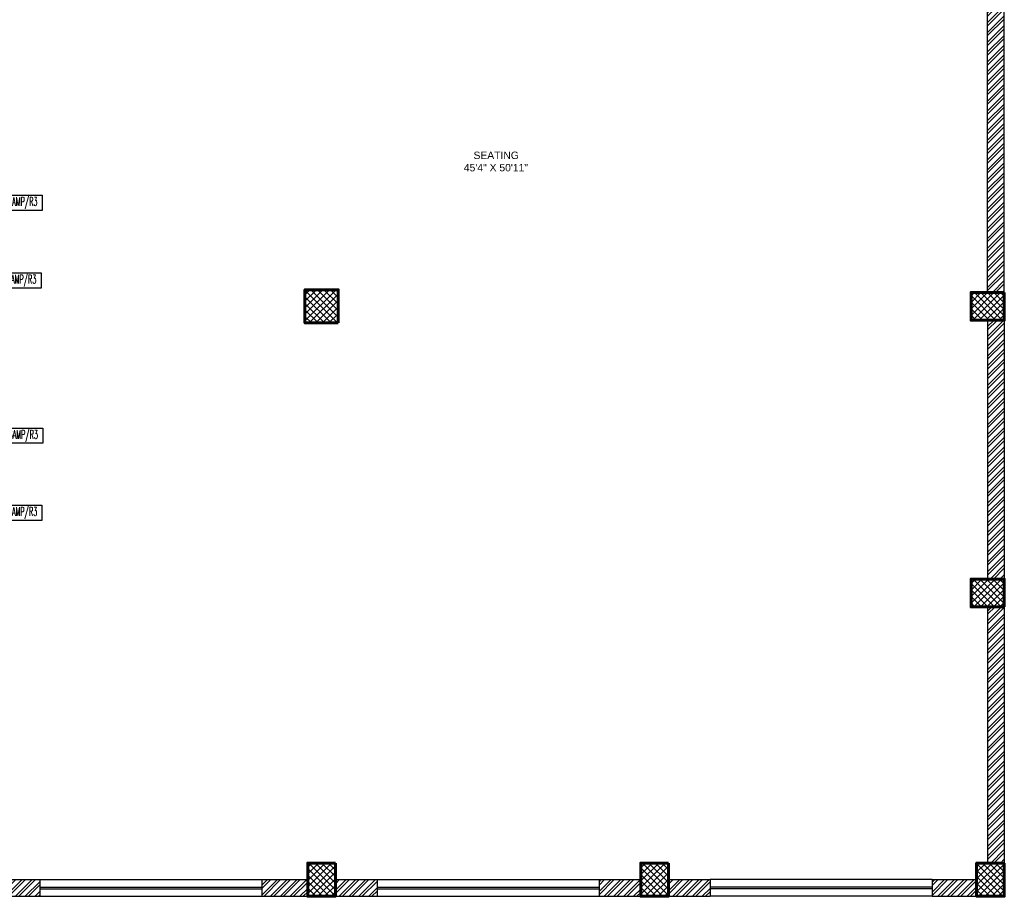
# Model space of a CAD drawing. Header units: inches. Extents: x 130606 to 158499, y 12149 to 19359.
# Tile 16 of 21: x 131252 to 131784, y 17404 to 17878. Entities that reach past the tile are written whole.
import ezdxf

# ---------------------------------------------------------------- set-up
doc = ezdxf.new("R2010")
doc.units = ezdxf.units.IN
doc.header["$MEASUREMENT"] = 0
doc.layers.add('PD_025_TEXT', color=61, linetype='Continuous')
for name, color, linetype, lineweight in [('PD_BRICK WALL_115', 134, 'Continuous', 30), ('PD_COLUMN', 2, 'Continuous', 60), ('PD_DOOR', 42, 'Continuous', 25), ('PD_HATCH', 45, 'Continuous', 9), ('PD_WINDOW', 140, 'Continuous', 25), ('PP-Text_Switchboard', 7, 'Continuous', 0), ("Text_6Amp. SockET's", 7, 'Continuous', 0)]:
    doc.layers.add(name, color=color, linetype=linetype, lineweight=lineweight)
doc.styles.add('PL-TEXT', font='romans.shx', dxfattribs={"width": 0.5, "height": 10})
doc.styles.add('style1', font='arial.ttf', dxfattribs={"height": 500})
pattern_1 = [(45, (276111.2745, 44121.918), (-1.767766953, 1.767766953), []), (135, (276111.2745, 44121.918), (-1.767766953, -1.767766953), [])]

# ---------------------------------------------------------------- blocks, each defined once
blk = doc.blocks.new('Ar plan')
at = {"layer": 'PD_HATCH'}
h = blk.add_hatch(dxfattribs=at)
h.set_pattern_fill('ANSI32', color=251, scale=10)
h.set_pattern_definition([(45, (130673.841, 17518.1774), (-2.65165, 2.65165), []), (45, (130675.6088, 17518.1774), (-2.65165, 2.65165), [])])
h.paths.add_polyline_path([(130676.99, 17560.93), (130667.99, 17560.93), (130667.99, 17479.43), (130676.99, 17479.43)])
h.paths.add_polyline_path([(131038.49, 17413.43), (130868.99, 17413.43), (130868.99, 17404.43), (131038.49, 17404.43)])
h.paths.add_polyline_path([(131222.99, 17413.43), (131053.49, 17413.43), (131053.49, 17404.43), (131222.99, 17404.43)])
h.paths.add_polyline_path([(130676.99, 18277.43), (130667.99, 18277.43), (130667.99, 18195.93), (130676.99, 18195.93)])
h.paths.add_polyline_path([(130676.99, 18180.93), (130667.99, 18180.93), (130667.99, 18040.93), (130676.99, 18040.93)])
h.paths.add_polyline_path([(130676.99, 18025.93), (130667.99, 18025.93), (130667.99, 17885.93), (130676.99, 17885.93)])
h.paths.add_polyline_path([(130676.99, 17870.93), (130667.99, 17870.93), (130667.99, 17730.93), (130676.99, 17730.93)])
h.paths.add_polyline_path([(130676.99, 17715.93), (130667.99, 17715.93), (130667.99, 17575.93), (130676.99, 17575.93)])
h.paths.add_polyline_path([(131768.99, 18352.43), (131602.49, 18352.43), (131602.49, 18343.43), (131768.99, 18343.43)])
h.paths.add_polyline_path([(131587.49, 18352.43), (131422.49, 18352.43), (131422.49, 18343.43), (131587.49, 18343.43)])
h.paths.add_polyline_path([(131407.49, 18352.43), (131237.99, 18352.43), (131237.99, 18343.43), (131407.49, 18343.43)])
h.paths.add_polyline_path([(131222.99, 18352.43), (131053.49, 18352.43), (131053.49, 18343.43), (131222.99, 18343.43)])
h.paths.add_polyline_path([(130853.99, 18352.43), (130742.99, 18352.43), (130742.99, 18343.43), (130853.99, 18343.43)])
h.paths.add_polyline_path([(130727.99, 18352.43), (130667.99, 18352.43), (130667.99, 18292.43), (130676.99, 18292.43), (130676.99, 18343.43), (130727.99, 18343.43)])
h.paths.add_polyline_path([(130676.99, 17464.43), (130667.99, 17464.43), (130667.99, 17404.43), (130727.99, 17404.43), (130727.99, 17413.43), (130676.99, 17413.43)])
h.paths.add_polyline_path([(130853.99, 17413.43), (130742.99, 17413.43), (130742.99, 17404.43), (130853.99, 17404.43)])
h.paths.add_polyline_path([(131262.74, 17413.43), (131237.99, 17413.43), (131237.99, 17404.43), (131262.74, 17404.43)])
h.paths.add_polyline_path([(131407.49, 17413.43), (131382.74, 17413.43), (131382.74, 17404.43), (131407.49, 17404.43)])
h.paths.add_polyline_path([(131444.99, 17413.43), (131422.49, 17413.43), (131422.49, 17404.43), (131444.99, 17404.43)])
h.paths.add_polyline_path([(131587.49, 17413.43), (131564.99, 17413.43), (131564.99, 17404.43), (131587.49, 17404.43)])
h.paths.add_polyline_path([(131624.99, 17413.43), (131602.49, 17413.43), (131602.49, 17404.43), (131624.99, 17404.43)])
h.paths.add_polyline_path([(131768.99, 17413.43), (131744.99, 17413.43), (131744.99, 17404.43), (131768.99, 17404.43)])
h.paths.add_polyline_path([(131783.99, 17422.43), (131774.99, 17422.43)])
h.paths.add_polyline_path([(131783.99, 17560.93), (131774.99, 17560.93), (131774.99, 17422.43), (131783.99, 17422.43)])
h.paths.add_polyline_path([(131783.99, 17715.93), (131774.99, 17715.93), (131774.99, 17575.93), (131783.99, 17575.93)])
h.paths.add_polyline_path([(131783.99, 18025.93), (131774.99, 18025.93), (131774.99, 17730.93), (131783.99, 17730.93)])
h.paths.add_polyline_path([(131783.99, 18334.43), (131774.99, 18334.43), (131774.99, 18195.93), (131783.99, 18195.93)])
h.paths.add_polyline_path([(131765.99, 18192.93), (131660.99, 18192.93), (131660.99, 18183.93), (131765.99, 18183.93)])
h.paths.add_polyline_path([(131660.99, 18180.93), (131651.99, 18180.93), (131651.99, 18102.93), (131660.99, 18102.93)])
h.paths.add_polyline_path([(131651.99, 18192.93), (131579.99, 18192.93), (131579.99, 18183.93), (131651.99, 18183.93)])
h.paths.add_polyline_path([(131579.99, 18180.93), (131570.99, 18180.93), (131570.99, 18102.93), (131579.99, 18102.93)])
h.paths.add_polyline_path([(131570.99, 18192.93), (131489.99, 18192.93), (131489.99, 18090.93), (131516.99, 18090.93), (131516.99, 18099.93), (131498.99, 18099.93), (131498.99, 18183.93), (131570.99, 18183.93)])
h.paths.add_polyline_path([(131570.99, 18099.93), (131552.99, 18099.93), (131552.99, 18090.93), (131570.99, 18090.93)], flags=17)
h.paths.add_polyline_path([(131597.99, 18099.93), (131579.99, 18099.93), (131579.99, 18090.93), (131597.99, 18090.93)])
h.paths.add_polyline_path([(131651.99, 18099.93), (131633.99, 18099.93), (131633.99, 18090.93), (131651.99, 18090.93)])
h.paths.add_polyline_path([(131660.99, 18090.93), (131651.99, 18090.93), (131651.99, 18027.93), (131660.99, 18027.93)])
h.paths.add_polyline_path([(131783.99, 18041.93), (131774.99, 18041.93), (131774.99, 18040.93), (131783.99, 18040.93)])
h.paths.add_polyline_path([(131783.99, 18180.93), (131774.99, 18180.93), (131774.99, 18161.93), (131783.99, 18161.93)])
h.paths.add_polyline_path([(130905.74, 18343.43), (130905.74, 18352.43), (130868.99, 18352.43), (130868.99, 18343.43)])
h.paths.add_polyline_path([(131001.74, 18352.43), (131001.74, 18343.43), (131038.49, 18343.43), (131038.49, 18352.43)])
h = blk.add_hatch(dxfattribs=at)
h.set_pattern_fill('ANSI37', color=251, scale=20)
h.set_pattern_definition(pattern_1)
h.paths.add_polyline_path([(131423.99, 17714.43), (131423.99, 17732.43), (131405.99, 17732.43), (131405.99, 17714.43)])
h = blk.add_hatch(dxfattribs=at)
h.set_pattern_fill('ANSI37', color=251, scale=20)
h.set_pattern_definition(pattern_1)
h.paths.add_polyline_path([(131783.99, 17730.93), (131783.99, 17715.93), (131765.99, 17715.93), (131765.99, 17730.93)])
h = blk.add_hatch(dxfattribs=at)
h.set_pattern_fill('ANSI37', color=251, scale=20)
h.set_pattern_definition(pattern_1)
h.paths.add_polyline_path([(131783.99, 17560.93), (131783.99, 17575.93), (131765.99, 17575.93), (131765.99, 17560.93)])
h = blk.add_hatch(dxfattribs=at)
h.set_pattern_fill('ANSI37', color=251, scale=20)
h.set_pattern_definition(pattern_1)
h.paths.add_polyline_path([(131422.49, 17404.43), (131407.49, 17404.43), (131407.49, 17422.43), (131422.49, 17422.43)])
h = blk.add_hatch(dxfattribs=at)
h.set_pattern_fill('ANSI37', color=251, scale=20)
h.set_pattern_definition(pattern_1)
h.paths.add_polyline_path([(131602.49, 17404.43), (131587.49, 17404.43), (131587.49, 17422.43), (131602.49, 17422.43)])
h = blk.add_hatch(dxfattribs=at)
h.set_pattern_fill('ANSI37', color=251, scale=20)
h.set_pattern_definition(pattern_1)
h.paths.add_polyline_path([(131783.99, 17404.43), (131768.99, 17404.43), (131768.99, 17422.43), (131783.99, 17422.43)])
at = {"layer": 'PD_BRICK WALL_115', "color": 251, "lineweight": 30}
for p, q in [((131783.99, 17730.93), (131783.99, 18041.93)), ((131774.99, 17730.93), (131774.99, 18025.93)), ((131774.99, 17715.93), (131774.99, 17575.93)), ((131783.99, 17715.93), (131783.99, 17575.93)), ((131774.99, 17560.93), (131774.99, 17422.43)), ((131783.99, 17560.93), (131783.99, 17422.43)), ((131237.99, 17413.43), (131262.74, 17413.43)), ((131262.74, 17413.43), (131262.74, 17404.43)), ((131382.74, 17413.43), (131407.49, 17413.43)), ((131382.74, 17413.43), (131382.74, 17404.43)), ((131422.49, 17413.43), (131444.99, 17413.43)), ((131444.99, 17413.43), (131444.99, 17404.43)), ((131564.99, 17413.43), (131587.49, 17413.43)), ((131564.99, 17413.43), (131564.99, 17404.43)), ((131602.49, 17413.43), (131624.99, 17413.43)), ((131624.99, 17413.43), (131624.99, 17404.43)), ((131744.99, 17413.43), (131768.99, 17413.43)), ((131744.99, 17413.43), (131744.99, 17404.43)), ((131237.99, 17404.43), (131262.74, 17404.43)), ((131382.74, 17404.43), (131444.99, 17404.43)), ((131564.99, 17404.43), (131624.99, 17404.43)), ((131744.99, 17404.43), (131783.99, 17404.43))]:
    blk.add_line(p, q, dxfattribs=at)
at = {"layer": 'PD_COLUMN', "color": 251}
for points in [[(131423.99, 17714.43), (131423.99, 17732.43), (131405.99, 17732.43), (131405.99, 17714.43)], [(131783.99, 17730.93), (131783.99, 17715.93), (131765.99, 17715.93), (131765.99, 17730.93)], [(131783.99, 17560.93), (131783.99, 17575.93), (131765.99, 17575.93), (131765.99, 17560.93)], [(131422.49, 17422.43), (131407.49, 17422.43), (131407.49, 17404.43), (131422.49, 17404.43)], [(131602.49, 17422.43), (131587.49, 17422.43), (131587.49, 17404.43), (131602.49, 17404.43)], [(131783.99, 17422.43), (131768.99, 17422.43), (131768.99, 17404.43), (131783.99, 17404.43)]]:
    blk.add_lwpolyline(points, close=True, dxfattribs=at)
at = {"layer": 'PD_WINDOW', "color": 251}
for p, q in [((131262.74, 17413.43), (131382.74, 17413.43)), ((131444.99, 17413.43), (131564.99, 17413.43)), ((131744.99, 17413.43), (131624.99, 17413.43)), ((131262.74, 17409.43), (131382.74, 17409.43)), ((131262.74, 17408.43), (131382.74, 17408.43)), ((131444.99, 17409.43), (131564.99, 17409.43)), ((131444.99, 17408.43), (131564.99, 17408.43)), ((131744.99, 17409.43), (131624.99, 17409.43)), ((131744.99, 17408.43), (131624.99, 17408.43)), ((131262.74, 17404.43), (131382.74, 17404.43)), ((131444.99, 17404.43), (131564.99, 17404.43)), ((131744.99, 17404.43), (131624.99, 17404.43))]:
    blk.add_line(p, q, dxfattribs=at)
at = {"layer": 'PD_025_TEXT', "color": 251, "insert": (131427.6, 17807.1), "char_height": 4, "width": 162.9076, "attachment_point": 1, "style": 'style1'}
blk.add_mtext('\\pi69.489;SEATING\\P\\pi64.276;45\'4" X 50\'11"', dxfattribs=at)

msp = doc.modelspace()

# ---------------------------------------------------------------- linework, layer by layer
at = {"layer": "Text_6Amp. SockET's", "color": 145, "lineweight": 25}
for points in [[(131232.58, 17783.6), (131264, 17783.6), (131264, 17775.34), (131232.58, 17775.34)], [(131231.93, 17741.59), (131263.35, 17741.59), (131263.35, 17733.33), (131231.93, 17733.33)], [(131232.84, 17657.63), (131264.26, 17657.63), (131264.26, 17649.36), (131232.84, 17649.36)], [(131232.45, 17615.94), (131263.87, 17615.94), (131263.87, 17607.68), (131232.45, 17607.68)]]:
    msp.add_lwpolyline(points, close=True, dxfattribs=at)

# ---------------------------------------------------------------- block references
at = {"layer": 'PD_DOOR', "color": 251}
msp.add_blockref('Ar plan', (0, 0), dxfattribs=at)

# ---------------------------------------------------------------- texts
at = {"layer": 'PP-Text_Switchboard', "lineweight": 25, "insert": (131184.77, 17558.71), "char_height": 4.8, "width": 50.5964, "attachment_point": 1, "style": 'PL-TEXT'}
msp.add_mtext('\\pi11.184;{\\C7;DB-1/SB-7/\\C5;B1}', dxfattribs=at)
at = {"layer": "Text_6Amp. SockET's", "lineweight": 25, "char_height": 4.8, "width": 50.5964, "attachment_point": 1, "style": 'PL-TEXT'}
for s, insert in [('\\pi11.698;{\\C7;P3/1*6AMP/\\C1;R3}', (131223.13, 17782.54)), ('\\pi11.698;{\\C7;P4/1*6AMP/\\C1;R3}', (131222.49, 17740.53)), ('\\pi11.698;{\\C7;P5/1*6AMP/\\C1;R3}', (131223.39, 17656.56)), ('\\pi11.698;{\\C7;P6/1*6AMP/\\C1;R3}', (131223.01, 17614.88)), ('\\pi11.698;{\\C7;P7/1*6AMP/\\C1;R3}', (131179.56, 17426.12))]:
    msp.add_mtext(s, dxfattribs=dict(at, insert=insert))

doc.saveas('drawing.dxf')
